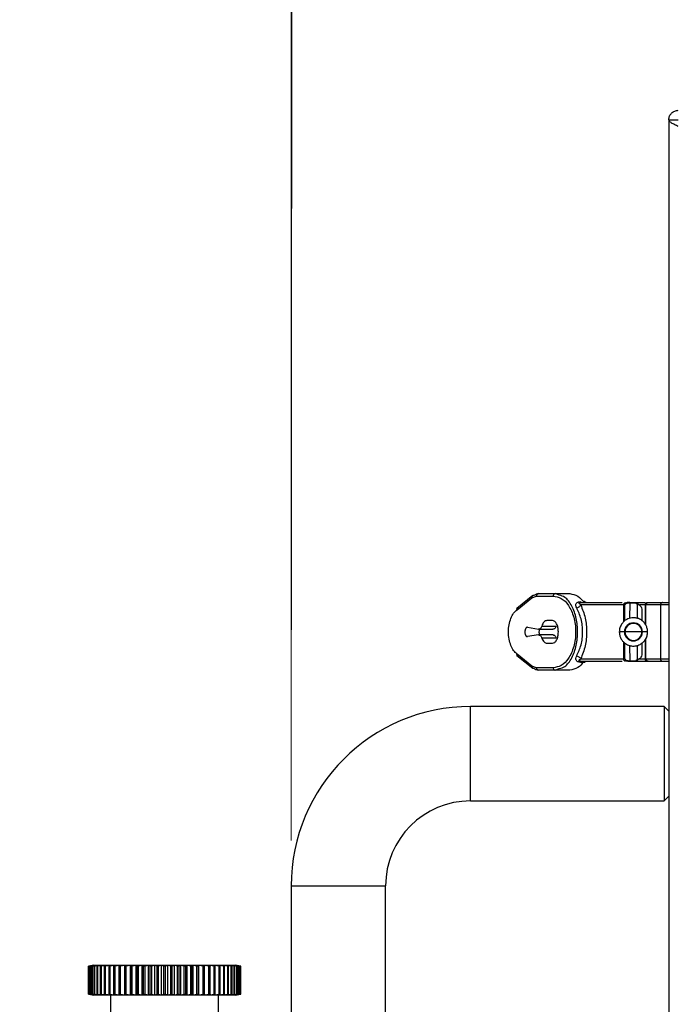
# Paper-space layout 'Sheet2' of a CAD drawing. Header units: millimetres. Extents: x 0 to 1118, y 0 to 864.
# Tile 116 of 232: x 760 to 783, y 465 to 500. Entities that reach past the tile are written whole.
import ezdxf

# ---------------------------------------------------------------- set-up
doc = ezdxf.new("R2010")
doc.units = ezdxf.units.MM
doc.styles.add('SLDTEXTSTYLE0', font='arial.ttf', dxfattribs={"width": 0.948})
doc.dimstyles.new('SLDDIMSTYLE1', dxfattribs={"dimtxt": 5.650301, "dimasz": 4.572, "dimexe": 0, "dimexo": 0.0625, "dimgap": 1.412575, "dimtad": 0, "dimtih": 1, "dimtoh": 1, "dimdec": 1, "dimlfac": 3, "dimrnd": 1e-09, "dimzin": 12, "dimdsep": 46, "dimtxsty": 'SLDTEXTSTYLE0', "dimsah": 1, "dimcen": 0.09, "dimadec": 0, "dimazin": 3, "dimtfac": 1, "dimtofl": 0, "dimtmove": 0, "dimatfit": 3, "dimfxl": 1, "dimfrac": 2, "dimtolj": 1, "dimtzin": 12, "dimarcsym": 0})
doc.dimstyles.new('SLDDIMSTYLE2', dxfattribs={"dimtxt": 5.650301, "dimasz": 4.572, "dimexe": 0, "dimexo": 0.0625, "dimgap": 1.412575, "dimtad": 0, "dimtih": 1, "dimtoh": 1, "dimdec": 1, "dimlfac": 3, "dimrnd": 1e-09, "dimzin": 12, "dimdsep": 46, "dimtxsty": 'SLDTEXTSTYLE0', "dimsah": 1, "dimcen": 0.09, "dimadec": 0, "dimazin": 3, "dimtfac": 1, "dimtmove": 0, "dimatfit": 0, "dimfxl": 1, "dimfrac": 2, "dimtolj": 1, "dimtzin": 12, "dimarcsym": 0})

# ---------------------------------------------------------------- blocks, each defined once
blk = doc.blocks.new('_D_4')
at = {"color": 7, "linetype": 'Continuous', "lineweight": 0}
for p, q in [((769.262, 471.21), (769.262, 511.656)), ((800.695, 498.74), (800.695, 511.656)), ((769.262, 510.056), (759.737, 510.056)), ((800.695, 510.056), (810.22, 510.056))]:
    blk.add_line(p, q, dxfattribs=at)
for points in [[(769.262, 510.056), (764.69, 510.818), (764.69, 509.294)], [(800.695, 510.056), (805.267, 509.294), (805.267, 510.818)]]:
    blk.add_solid(points, dxfattribs=at)
at = {"color": 7, "linetype": 'Continuous', "lineweight": 0, "char_height": 5.8208, "attachment_point": 1, "style": 'SLDTEXTSTYLE0'}
for s, insert in [('94.3', (777.433, 517.559)), ('(3.71)', (774.846, 508.882))]:
    blk.add_mtext(s, dxfattribs=dict(at, insert=insert))
blk = doc.blocks.new('_D_5')
at = {"color": 7, "linetype": 'Continuous', "lineweight": 0}
for p, q in [((751.113, 473.443), (751.139, 511.644)), ((769.263, 471.21), (769.29, 511.632)), ((751.138, 510.044), (743.527, 510.049)), ((769.289, 510.032), (751.138, 510.044))]:
    blk.add_line(p, q, dxfattribs=at)
for points in [[(751.138, 510.044), (755.709, 509.279), (755.71, 510.803)], [(769.289, 510.032), (764.717, 510.797), (764.716, 509.273)]]:
    blk.add_solid(points, dxfattribs=at)
at = {"color": 7, "linetype": 'Continuous', "lineweight": 0, "char_height": 5.8208, "attachment_point": 1, "style": 'SLDTEXTSTYLE0'}
for s, insert in [('54.5', (725.849, 517.559)), ('(2.15)', (723.262, 508.882))]:
    blk.add_mtext(s, dxfattribs=dict(at, insert=insert))

psp = doc.layouts.new('Sheet2')

# ---------------------------------------------------------------- linework, layer by layer
at = {"color": 7, "linetype": 'Continuous', "lineweight": 30}
for p, q in [((782.5953, 496.6496), (782.5953, 270.6763)), ((782.5953, 496.6496), (782.9286, 496.6496)), ((777.9968, 479.9245), (778.5838, 479.9245)), ((778.7261, 479.8698), (778.5838, 479.9245)), ((778.5838, 479.9245), (779.0948, 479.9245)), ((777.7976, 479.8573), (777.229, 479.4044)), ((777.2349, 479.3589), (777.7637, 479.7801)), ((777.7637, 479.7801), (777.9261, 479.8412)), ((777.9261, 479.8412), (778.5131, 479.8412)), ((779.4778, 479.6079), (780.9487, 479.6079)), ((779.6495, 479.61), (779.6482, 479.614)), ((781.1151, 479.6067), (781.1016, 479.5962)), ((781.212, 479.6043), (781.212, 479.6079)), ((781.212, 479.6079), (781.4253, 479.6079)), ((781.212, 479.6043), (781.4253, 479.6043)), ((781.4253, 479.6079), (781.4253, 479.6043)), ((781.4253, 479.6079), (781.4415, 479.6079)), ((781.4786, 479.557), (781.5024, 479.5514)), ((781.5173, 479.5505), (781.5172, 479.55)), ((781.84, 479.6079), (781.8604, 479.6079)), ((781.8604, 479.6079), (782.4341, 479.6079)), ((780.9947, 479.5245), (779.4836, 479.5245)), ((781.0453, 479.5245), (780.9947, 479.5245)), ((781.0453, 478.9704), (781.0453, 479.5245)), ((781.6453, 479.3335), (781.6453, 478.9719)), ((781.7565, 479.5245), (781.7565, 478.8537)), ((782.3271, 479.5245), (781.7839, 479.5245)), ((782.2954, 479.5273), (782.2954, 477.6217)), ((778.4837, 478.9745), (778.2894, 478.9745)), ((777.6094, 478.7403), (777.9888, 478.6675)), ((777.9888, 478.6675), (778.4977, 478.6675)), ((778.1075, 478.7799), (778.6163, 478.7799)), ((777.9972, 478.4656), (777.6073, 478.4084)), ((778.506, 478.4656), (777.9972, 478.4656)), ((778.6197, 478.3588), (778.1109, 478.3588)), ((778.2894, 478.1745), (778.4837, 478.1745)), ((781.0453, 477.6245), (781.0453, 478.1772)), ((781.6453, 478.1786), (781.6453, 477.8155)), ((781.7565, 478.2931), (781.7565, 477.6245)), ((777.229, 477.7446), (777.7976, 477.2918)), ((777.7637, 477.369), (777.2349, 477.7901)), ((779.4778, 477.5412), (780.9487, 477.5412)), ((779.4778, 477.5412), (779.4778, 477.5064)), ((779.4778, 477.5064), (779.5788, 477.5064)), ((779.4836, 477.6245), (780.9947, 477.6245)), ((780.9947, 477.6245), (781.0453, 477.6245)), ((781.4253, 477.5447), (781.212, 477.5447)), ((781.212, 477.5412), (781.212, 477.5447)), ((781.212, 477.5412), (781.4255, 477.5412)), ((781.4253, 477.5447), (781.4253, 477.5412)), ((781.5024, 477.5977), (781.4786, 477.592)), ((781.5155, 477.6094), (781.5174, 477.5986)), ((781.7839, 477.6245), (782.3271, 477.6245)), ((781.84, 477.5412), (781.8604, 477.5412)), ((781.8489, 477.5421), (781.8524, 477.542)), ((781.8604, 477.5412), (782.3787, 477.5412)), ((777.9261, 477.3079), (777.7637, 477.369)), ((778.5131, 477.3079), (777.9261, 477.3079)), ((778.5838, 477.2245), (777.9968, 477.2245)), ((778.5838, 477.2245), (778.7261, 477.2793)), ((779.0948, 477.2245), (778.5838, 477.2245)), ((782.4286, 475.9429), (775.5953, 475.9429)), ((775.5953, 472.6096), (775.5953, 475.9429)), ((782.5953, 475.7763), (782.4286, 475.9429)), ((782.4286, 475.9429), (782.4286, 472.6096)), ((775.5953, 472.6096), (782.4286, 472.6096)), ((782.4286, 472.6096), (782.5953, 472.7763)), ((769.262, 469.6096), (769.262, 438.9429)), ((769.262, 469.6096), (772.5953, 469.6096)), ((772.5953, 438.9429), (772.5953, 469.6096)), ((762.1055, 466.7761), (762.1068, 466.7764)), ((762.1062, 466.7761), (762.1055, 466.7761)), ((762.1055, 465.7865), (762.1055, 466.7761)), ((762.1069, 466.7762), (762.1062, 466.7761)), ((762.1062, 465.7865), (762.1062, 466.7761)), ((762.2382, 466.7995), (762.107, 466.7761)), ((762.107, 465.7865), (762.107, 466.7761)), ((762.1072, 466.7761), (762.2382, 466.7995)), ((762.1097, 466.7761), (762.1072, 466.7761)), ((762.1072, 465.7865), (762.1072, 466.7761)), ((762.2488, 466.7995), (762.1097, 466.7761)), ((762.1097, 465.7865), (762.1097, 466.7761)), ((762.2339, 466.7988), (762.1167, 466.7781)), ((762.1266, 466.7761), (762.2488, 466.7995)), ((762.1341, 466.7761), (762.1266, 466.7761)), ((762.1266, 465.7865), (762.1266, 466.7761)), ((762.2799, 466.7995), (762.1341, 466.7761)), ((762.1341, 465.7865), (762.1341, 466.7761)), ((762.1676, 466.7761), (762.2799, 466.7995)), ((762.1799, 466.7761), (762.1676, 466.7761)), ((762.1676, 465.7865), (762.1676, 466.7761)), ((762.3312, 466.7995), (762.1799, 466.7761)), ((762.1799, 465.7865), (762.1799, 466.7761)), ((762.2296, 466.7761), (762.3312, 466.7995)), ((762.2467, 466.7761), (762.2296, 466.7761)), ((762.2296, 465.7865), (762.2296, 466.7761)), ((762.3002, 466.8105), (762.2339, 466.7988)), ((762.4023, 466.7995), (762.2467, 466.7761)), ((762.2467, 465.7865), (762.2467, 466.7761)), ((762.3002, 466.8105), (767.2871, 466.8105)), ((762.3124, 466.7761), (762.4023, 466.7995)), ((762.334, 466.7761), (762.3124, 466.7761)), ((762.3124, 465.7865), (762.3124, 466.7761)), ((762.4926, 466.7995), (762.334, 466.7761)), ((762.334, 465.7865), (762.334, 466.7761)), ((762.415, 466.7761), (762.4926, 466.7995)), ((762.4412, 466.7761), (762.415, 466.7761)), ((762.415, 465.7865), (762.415, 466.7761)), ((762.6015, 466.7995), (762.4412, 466.7761)), ((762.4412, 465.7865), (762.4412, 466.7761)), ((762.5369, 466.7761), (762.6015, 466.7995)), ((762.5672, 466.7761), (762.5369, 466.7761)), ((762.5369, 465.7865), (762.5369, 466.7761)), ((762.7281, 466.7995), (762.5672, 466.7761)), ((762.5672, 465.7865), (762.5672, 466.7761)), ((762.6769, 466.7761), (762.7281, 466.7995)), ((762.7112, 466.7761), (762.6769, 466.7761)), ((762.6769, 465.7865), (762.6769, 466.7761)), ((762.8713, 466.7995), (762.7112, 466.7761)), ((762.7112, 465.7865), (762.7112, 466.7761)), ((762.834, 466.7761), (762.8713, 466.7995)), ((762.872, 466.7761), (762.834, 466.7761)), ((762.834, 465.7865), (762.834, 466.7761)), ((763.0299, 466.7995), (762.872, 466.7761)), ((762.872, 465.7865), (762.872, 466.7761)), ((763.0068, 466.7761), (763.0299, 466.7995)), ((763.0482, 466.7761), (763.0068, 466.7761)), ((763.0068, 465.7865), (763.0068, 466.7761)), ((763.2028, 466.7995), (763.0482, 466.7761)), ((763.0482, 465.7865), (763.0482, 466.7761)), ((763.194, 466.7761), (763.2028, 466.7995)), ((763.2385, 466.7761), (763.194, 466.7761)), ((763.194, 465.7865), (763.194, 466.7761)), ((763.3884, 466.7995), (763.2385, 466.7761)), ((763.2385, 465.7865), (763.2385, 466.7761)), ((763.3941, 466.7761), (763.3884, 466.7995)), ((763.3884, 465.763), (763.3884, 466.7995)), ((763.4413, 466.7761), (763.3941, 466.7761)), ((763.3941, 465.7865), (763.3941, 466.7761)), ((763.5854, 466.7995), (763.4413, 466.7761)), ((763.4413, 465.7865), (763.4413, 466.7761)), ((763.6055, 466.7761), (763.5854, 466.7995)), ((763.5854, 465.763), (763.5854, 466.7995)), ((763.655, 466.7761), (763.6055, 466.7761)), ((763.6055, 465.7865), (763.6055, 466.7761)), ((763.7921, 466.7995), (763.655, 466.7761)), ((763.655, 465.7865), (763.655, 466.7761)), ((763.8264, 466.7761), (763.7921, 466.7995)), ((763.7921, 465.763), (763.7921, 466.7995)), ((763.8779, 466.7761), (763.8264, 466.7761)), ((763.8264, 465.7865), (763.8264, 466.7761)), ((764.0069, 466.7995), (763.8779, 466.7761)), ((763.8779, 465.7865), (763.8779, 466.7761)), ((764.0551, 466.7761), (764.0069, 466.7995)), ((764.0069, 465.763), (764.0069, 466.7995)), ((764.1081, 466.7761), (764.0551, 466.7761)), ((764.0551, 465.7865), (764.0551, 466.7761)), ((764.228, 466.7995), (764.1081, 466.7761)), ((764.1081, 465.7865), (764.1081, 466.7761)), ((764.2898, 466.7761), (764.228, 466.7995)), ((764.228, 465.763), (764.228, 466.7995)), ((764.3439, 466.7761), (764.2898, 466.7761)), ((764.2898, 465.7865), (764.2898, 466.7761)), ((764.4537, 466.7995), (764.3439, 466.7761)), ((764.3439, 465.7865), (764.3439, 466.7761)), ((764.5285, 466.7761), (764.4537, 466.7995)), ((764.4537, 465.763), (764.4537, 466.7995)), ((764.5833, 466.7761), (764.5285, 466.7761)), ((764.5285, 465.7865), (764.5285, 466.7761)), ((764.6821, 466.7995), (764.5833, 466.7761)), ((764.5833, 465.7865), (764.5833, 466.7761)), ((764.7694, 466.7761), (764.6821, 466.7995)), ((764.6821, 465.763), (764.6821, 466.7995)), ((764.8244, 466.7761), (764.7694, 466.7761)), ((764.7694, 465.7865), (764.7694, 466.7761)), ((764.9113, 466.7995), (764.8244, 466.7761)), ((764.8244, 465.7865), (764.8244, 466.7761)), ((765.0104, 466.7761), (764.9113, 466.7995)), ((764.9113, 465.763), (764.9113, 466.7995)), ((765.0652, 466.7761), (765.0104, 466.7761)), ((765.0104, 465.7865), (765.0104, 466.7761)), ((765.1397, 466.7995), (765.0652, 466.7761)), ((765.0652, 465.7865), (765.0652, 466.7761)), ((765.2497, 466.7761), (765.1397, 466.7995)), ((765.1397, 465.763), (765.1397, 466.7995)), ((765.3038, 466.7761), (765.2497, 466.7761)), ((765.2497, 465.7865), (765.2497, 466.7761)), ((765.3653, 466.7995), (765.3038, 466.7761)), ((765.3038, 465.7865), (765.3038, 466.7761)), ((765.4854, 466.7761), (765.3653, 466.7995)), ((765.3653, 465.763), (765.3653, 466.7995)), ((765.5384, 466.7761), (765.4854, 466.7761)), ((765.4854, 465.7865), (765.4854, 466.7761)), ((765.5862, 466.7995), (765.5384, 466.7761)), ((765.5384, 465.7865), (765.5384, 466.7761)), ((765.7154, 466.7761), (765.5862, 466.7995)), ((765.5862, 465.763), (765.5862, 466.7995)), ((765.7669, 466.7761), (765.7154, 466.7761)), ((765.7154, 465.7865), (765.7154, 466.7761)), ((765.8008, 466.7995), (765.7669, 466.7761)), ((765.7669, 465.7865), (765.7669, 466.7761)), ((765.9381, 466.7761), (765.8008, 466.7995)), ((765.8008, 465.763), (765.8008, 466.7995)), ((765.9876, 466.7761), (765.9381, 466.7761)), ((765.9381, 465.7865), (765.9381, 466.7761)), ((766.0073, 466.7995), (765.9876, 466.7761)), ((765.9876, 465.7865), (765.9876, 466.7761)), ((766.1515, 466.7761), (766.0073, 466.7995)), ((766.0073, 465.763), (766.0073, 466.7995)), ((766.1987, 466.7761), (766.1515, 466.7761)), ((766.1515, 465.7865), (766.1515, 466.7761)), ((766.204, 466.7995), (766.1987, 466.7761)), ((766.1987, 465.7865), (766.1987, 466.7761)), ((766.354, 466.7761), (766.204, 466.7995)), ((766.204, 465.763), (766.204, 466.7995)), ((766.3985, 466.7761), (766.354, 466.7761)), ((766.354, 465.7865), (766.354, 466.7761)), ((766.5439, 466.7761), (766.3893, 466.7995)), ((766.3893, 466.7995), (766.3985, 466.7761)), ((766.3985, 465.7865), (766.3985, 466.7761)), ((766.5853, 466.7761), (766.5439, 466.7761)), ((766.5439, 465.7865), (766.5439, 466.7761)), ((766.7198, 466.7761), (766.5618, 466.7995)), ((766.5618, 466.7995), (766.5853, 466.7761)), ((766.5853, 465.7865), (766.5853, 466.7761)), ((766.7577, 466.7761), (766.7198, 466.7761)), ((766.7198, 465.7865), (766.7198, 466.7761)), ((766.8801, 466.7761), (766.72, 466.7995)), ((766.72, 466.7995), (766.7577, 466.7761)), ((766.7577, 465.7865), (766.7577, 466.7761)), ((767.0237, 466.7761), (766.8628, 466.7995)), ((766.8628, 466.7995), (766.9143, 466.7761)), ((766.9143, 466.7761), (766.8801, 466.7761)), ((766.8801, 465.7865), (766.8801, 466.7761)), ((766.9143, 465.7865), (766.9143, 466.7761)), ((767.1492, 466.7761), (766.9889, 466.7995)), ((766.9889, 466.7995), (767.0539, 466.7761)), ((767.0539, 466.7761), (767.0237, 466.7761)), ((767.0237, 465.7865), (767.0237, 466.7761)), ((767.0539, 465.7865), (767.0539, 466.7761)), ((767.2558, 466.7761), (767.0973, 466.7995)), ((767.0973, 466.7995), (767.1752, 466.7761)), ((767.1752, 466.7761), (767.1492, 466.7761)), ((767.1492, 465.7865), (767.1492, 466.7761)), ((767.1752, 465.7865), (767.1752, 466.7761)), ((767.3426, 466.7761), (767.1872, 466.7995)), ((767.1872, 466.7995), (767.2774, 466.7761)), ((767.2774, 466.7761), (767.2558, 466.7761)), ((767.2558, 465.7865), (767.2558, 466.7761)), ((767.4089, 466.7761), (767.2577, 466.7995)), ((767.2577, 466.7995), (767.3596, 466.7761)), ((767.2774, 465.7865), (767.2774, 466.7761)), ((767.3534, 466.7988), (767.2871, 466.8105)), ((767.4541, 466.7761), (767.3085, 466.7995)), ((767.3085, 466.7995), (767.4211, 466.7761)), ((767.4779, 466.7761), (767.339, 466.7995)), ((767.339, 466.7995), (767.4614, 466.7761)), ((767.3596, 466.7761), (767.3426, 466.7761)), ((767.3426, 465.7865), (767.3426, 466.7761)), ((767.4705, 466.7781), (767.3534, 466.7988)), ((767.3534, 466.7988), (767.4803, 466.7761)), ((767.3596, 465.7865), (767.3596, 466.7761)), ((767.4211, 466.7761), (767.4089, 466.7761)), ((767.4089, 465.7865), (767.4089, 466.7761)), ((767.4211, 465.7865), (767.4211, 466.7761)), ((767.4614, 466.7761), (767.4541, 466.7761)), ((767.4541, 465.7865), (767.4541, 466.7761)), ((767.4614, 465.7865), (767.4614, 466.7761)), ((767.4818, 466.7761), (767.4705, 466.7781)), ((767.4803, 466.7761), (767.4779, 466.7761)), ((767.4779, 465.7865), (767.4779, 466.7761)), ((767.4803, 465.7865), (767.4803, 466.7761)), ((767.4818, 465.7865), (767.4818, 466.7761)), ((762.1068, 465.7862), (762.1055, 465.7865)), ((762.1055, 465.7865), (762.1062, 465.7865)), ((762.1062, 465.7865), (762.1069, 465.7863)), ((762.107, 465.7865), (762.2382, 465.763)), ((762.2382, 465.763), (762.1072, 465.7865)), ((762.1072, 465.7865), (762.1097, 465.7865)), ((762.1097, 465.7865), (762.2488, 465.763)), ((762.1167, 465.7845), (762.2339, 465.7638)), ((762.2488, 465.763), (762.1266, 465.7865)), ((762.1266, 465.7865), (762.1341, 465.7865)), ((762.1341, 465.7865), (762.2799, 465.763)), ((762.2799, 465.763), (762.1676, 465.7865)), ((762.1676, 465.7865), (762.1799, 465.7865)), ((762.1799, 465.7865), (762.3312, 465.763)), ((762.3312, 465.763), (762.2296, 465.7865)), ((762.2296, 465.7865), (762.2467, 465.7865)), ((762.2339, 465.7638), (762.3002, 465.7521)), ((762.2467, 465.7865), (762.4023, 465.763)), ((765.4599, 465.7521), (762.3002, 465.7521)), ((762.4023, 465.763), (762.3124, 465.7865)), ((762.3124, 465.7865), (762.334, 465.7865)), ((762.334, 465.7865), (762.4926, 465.763)), ((762.4926, 465.763), (762.415, 465.7865)), ((762.415, 465.7865), (762.4412, 465.7865)), ((762.4412, 465.7865), (762.6015, 465.763)), ((762.6015, 465.763), (762.5369, 465.7865)), ((762.5369, 465.7865), (762.5672, 465.7865)), ((762.5672, 465.7865), (762.7281, 465.763)), ((762.7281, 465.763), (762.6769, 465.7865)), ((762.6769, 465.7865), (762.7112, 465.7865)), ((762.7112, 465.7865), (762.8713, 465.763)), ((762.8713, 465.763), (762.834, 465.7865)), ((762.834, 465.7865), (762.872, 465.7865)), ((762.872, 465.7865), (763.0299, 465.763)), ((762.8886, 465.7521), (762.8886, 464.6938)), ((763.0299, 465.763), (763.0068, 465.7865)), ((763.0068, 465.7865), (763.0482, 465.7865)), ((763.0482, 465.7865), (763.2028, 465.763)), ((763.2028, 465.763), (763.194, 465.7865)), ((763.194, 465.7865), (763.2385, 465.7865)), ((763.2385, 465.7865), (763.3884, 465.763)), ((763.3884, 465.763), (763.3941, 465.7865)), ((763.3941, 465.7865), (763.4413, 465.7865)), ((763.4413, 465.7865), (763.5854, 465.763)), ((763.5854, 465.763), (763.6055, 465.7865)), ((763.6055, 465.7865), (763.655, 465.7865)), ((763.655, 465.7865), (763.7921, 465.763)), ((763.7921, 465.763), (763.8264, 465.7865)), ((763.8264, 465.7865), (763.8779, 465.7865)), ((763.8779, 465.7865), (764.0069, 465.763)), ((764.0069, 465.763), (764.0551, 465.7865)), ((764.0551, 465.7865), (764.1081, 465.7865)), ((764.1081, 465.7865), (764.228, 465.763)), ((764.228, 465.763), (764.2898, 465.7865)), ((764.2898, 465.7865), (764.3439, 465.7865)), ((764.3439, 465.7865), (764.4537, 465.763)), ((764.4537, 465.763), (764.5285, 465.7865)), ((764.5285, 465.7865), (764.5833, 465.7865)), ((764.5833, 465.7865), (764.6821, 465.763)), ((764.6821, 465.763), (764.7694, 465.7865)), ((764.7694, 465.7865), (764.8244, 465.7865)), ((764.8244, 465.7865), (764.9113, 465.763)), ((764.9113, 465.763), (765.0104, 465.7865)), ((765.0104, 465.7865), (765.0652, 465.7865)), ((765.0652, 465.7865), (765.1397, 465.763)), ((765.1397, 465.763), (765.2497, 465.7865)), ((765.2497, 465.7865), (765.3038, 465.7865)), ((765.3038, 465.7865), (765.3653, 465.763)), ((765.3653, 465.763), (765.4854, 465.7865)), ((767.2871, 465.7521), (765.4599, 465.7521)), ((765.4854, 465.7865), (765.5384, 465.7865)), ((765.5384, 465.7865), (765.5862, 465.763)), ((765.5862, 465.763), (765.7154, 465.7865)), ((765.7154, 465.7865), (765.7669, 465.7865)), ((765.7669, 465.7865), (765.8008, 465.763)), ((765.8008, 465.763), (765.9381, 465.7865)), ((765.9381, 465.7865), (765.9876, 465.7865)), ((765.9876, 465.7865), (766.0073, 465.763)), ((766.0073, 465.763), (766.1515, 465.7865)), ((766.1515, 465.7865), (766.1987, 465.7865)), ((766.1987, 465.7865), (766.204, 465.763)), ((766.204, 465.763), (766.354, 465.7865)), ((766.354, 465.7865), (766.3985, 465.7865)), ((766.3985, 465.7865), (766.3893, 465.763)), ((766.3893, 465.763), (766.5439, 465.7865)), ((766.5439, 465.7865), (766.5853, 465.7865)), ((766.5853, 465.7865), (766.5618, 465.763)), ((766.5618, 465.763), (766.7198, 465.7865)), ((766.6986, 464.6938), (766.6986, 465.7521)), ((766.7198, 465.7865), (766.7577, 465.7865)), ((766.7577, 465.7865), (766.72, 465.763)), ((766.72, 465.763), (766.8801, 465.7865)), ((766.9143, 465.7865), (766.8628, 465.763)), ((766.8628, 465.763), (767.0237, 465.7865)), ((766.8801, 465.7865), (766.9143, 465.7865)), ((767.0539, 465.7865), (766.9889, 465.763)), ((766.9889, 465.763), (767.1492, 465.7865)), ((767.0237, 465.7865), (767.0539, 465.7865)), ((767.1752, 465.7865), (767.0973, 465.763)), ((767.0973, 465.763), (767.2558, 465.7865)), ((767.1492, 465.7865), (767.1752, 465.7865)), ((767.2774, 465.7865), (767.1872, 465.763)), ((767.1872, 465.763), (767.3426, 465.7865)), ((767.2558, 465.7865), (767.2774, 465.7865)), ((767.3596, 465.7865), (767.2577, 465.763)), ((767.2577, 465.763), (767.4089, 465.7865)), ((767.2871, 465.7521), (767.3534, 465.7638)), ((767.4211, 465.7865), (767.3085, 465.763)), ((767.3085, 465.763), (767.4541, 465.7865)), ((767.4614, 465.7865), (767.339, 465.763)), ((767.339, 465.763), (767.4779, 465.7865)), ((767.3426, 465.7865), (767.3596, 465.7865)), ((767.4803, 465.7865), (767.3534, 465.7638)), ((767.3534, 465.7638), (767.4705, 465.7845)), ((767.4089, 465.7865), (767.4211, 465.7865)), ((767.4541, 465.7865), (767.4614, 465.7865)), ((767.4705, 465.7845), (767.4818, 465.7865)), ((767.4779, 465.7865), (767.4803, 465.7865))]:
    psp.add_line(p, q, dxfattribs=at)
at = {"color": 8, "linetype": 'Continuous', "lineweight": 30}
for p, q in [((781.0453, 479.5245), (781.0585, 479.5536)), ((781.212, 479.6043), (781.211, 479.0502)), ((781.4786, 479.557), (781.4796, 479.0485)), ((780.9947, 479.5245), (780.9947, 478.9272)), ((781.7565, 479.5245), (781.5667, 479.5245)), ((781.7565, 479.5245), (781.7839, 479.5245)), ((781.7839, 478.8125), (781.7839, 479.5245)), ((780.9947, 478.2215), (780.9947, 477.6245)), ((781.7839, 477.6245), (781.7839, 478.3436)), ((781.211, 478.0959), (781.212, 477.5447)), ((781.4796, 478.102), (781.4786, 477.592)), ((781.5188, 477.6245), (781.7565, 477.6245)), ((781.7839, 477.6245), (781.7565, 477.6245))]:
    psp.add_line(p, q, dxfattribs=at)
at = {"color": 7, "linetype": 'Continuous', "lineweight": 30}
for centre, radius, start, end in [((781.1286, 479.5245), 0.0833, 90, 180), ((781.3453, 478.5745), 0.3182, 0, 180), ((781.3453, 478.5745), 0.3, 360, 180), ((781.3453, 478.5745), 0.3182, 180, 0), ((781.3453, 478.5745), 0.3, 180, 360), ((781.1286, 477.6245), 0.0833, 180, 270), ((775.5953, 469.6096), 6.3333, 90, 180), ((775.5953, 469.6096), 3, 90, 180)]:
    psp.add_arc(centre, radius, start, end, dxfattribs=at)
for points, knots in [([(782.5953, 496.6496), (782.6003, 496.6933), (782.6103, 496.7806), (782.6874, 496.8908), (782.7976, 496.9679), (782.885, 496.9779), (782.9286, 496.9829)], [0, 0, 0, 0, 0.2499914, 0.4999957, 0.7500005, 1, 1, 1, 1]), ([(782.9286, 496.4139), (782.885, 496.4335), (782.7976, 496.4728), (782.6874, 496.5317), (782.6103, 496.5907), (782.6003, 496.63), (782.5953, 496.6496)], [0, 0, 0, 0, 0.2499975, 0.4999837, 0.7499869, 1, 1, 1, 1]), ([(777.9968, 479.9245), (777.9689, 479.9216), (777.9132, 479.9158), (777.8607, 479.8751), (777.8344, 479.8547)], [0, 0, 0, 0, 0.4996262, 1, 1, 1, 1]), ([(777.9261, 479.8412), (777.9272, 479.8521), (777.9293, 479.874), (777.9457, 479.9015), (777.969, 479.9208), (777.9875, 479.9233), (777.9968, 479.9245)], [0, 0, 0, 0, 0.2499933, 0.4999789, 0.7500122, 1, 1, 1, 1]), ([(778.5838, 479.9245), (778.5745, 479.9233), (778.556, 479.9208), (778.5327, 479.9015), (778.5163, 479.8739), (778.5142, 479.8521), (778.5131, 479.8412)], [0, 0, 0, 0, 0.25003424, 0.50004493, 0.75000789, 1, 1, 1, 1]), ([(779.0948, 479.9245), (779.1943, 479.9087), (779.3664, 479.8812), (779.5158, 479.7134), (779.5788, 479.6426)], [0, 0, 0, 0, 0.57814702, 1, 1, 1, 1]), ([(777.8344, 479.8547), (777.8289, 479.8557), (777.8179, 479.8577), (777.8024, 479.8556), (777.7904, 479.8514), (777.7847, 479.8465), (777.7828, 479.8449)], [0, 0, 0, 0, 0.2845089, 0.5689896, 0.8533935, 1, 1, 1, 1]), ([(778.5131, 479.8412), (778.6092, 479.8252), (778.8012, 479.7932), (779.0184, 479.5729), (779.1578, 479.3241), (779.2398, 479.0992), (779.2925, 478.8452), (779.3107, 478.5745), (779.2925, 478.3038), (779.2398, 478.0498), (779.1579, 477.8249), (779.0184, 477.5761), (778.8012, 477.3558), (778.6092, 477.3239), (778.5131, 477.3079)], [0, 0, 0, 0, 0.1252055, 0.250126, 0.3127211, 0.3752245, 0.4376399, 0.4999992, 0.5623583, 0.6247745, 0.6872766, 0.7498715, 0.8747923, 1, 1, 1, 1]), ([(779.3422, 479.4201), (779.3302, 479.4461), (779.3119, 479.4859), (779.3096, 479.5376), (779.3199, 479.574), (779.3422, 479.6042), (779.3778, 479.627), (779.4248, 479.6406), (779.4596, 479.6419), (779.4778, 479.6426)], [0, 0, 0, 0, 0.25522808, 0.39173952, 0.51354641, 0.63820097, 0.75174803, 0.86995437, 1, 1, 1, 1]), ([(779.4836, 479.5245), (779.4595, 479.5415), (779.4303, 479.562), (779.4223, 479.588), (779.4256, 479.5951), (779.4287, 479.5982), (779.4316, 479.6002), (779.4352, 479.6021), (779.4412, 479.6043), (779.4565, 479.6075), (779.4687, 479.6077), (779.4778, 479.6079)], [0, 0, 0, 0, 0.5937533, 0.7207104, 0.7657872, 0.7848602, 0.8022948, 0.8202082, 0.8386078, 0.8804329, 1, 1, 1, 1]), ([(779.4778, 479.6426), (779.4778, 479.6326), (779.4778, 479.6126), (779.4778, 479.6094), (779.4778, 479.6079)], [0, 0, 0, 0, 0.4999764, 1, 1, 1, 1]), ([(779.6439, 479.6279), (779.6426, 479.6298), (779.6389, 479.6351), (779.629, 479.6414), (779.6147, 479.6461), (779.5975, 479.6471), (779.5851, 479.6441), (779.5788, 479.6426)], [0, 0, 0, 0, 0.1043794, 0.311703, 0.5337195, 0.7653484, 1, 1, 1, 1]), ([(779.6744, 479.6079), (779.6575, 479.6092), (779.6242, 479.612), (779.5939, 479.6325), (779.5788, 479.6426)], [0, 0, 0, 0, 0.504063, 1, 1, 1, 1]), ([(780.9947, 479.5245), (780.9957, 479.5354), (780.9978, 479.5573), (781.0142, 479.5848), (781.0375, 479.6041), (781.0561, 479.6066), (781.0653, 479.6079)], [0, 0, 0, 0, 0.2499919, 0.4999806, 0.7500057, 1, 1, 1, 1]), ([(781.0585, 479.5536), (781.0591, 479.555), (781.0628, 479.5643), (781.0843, 479.5771), (781.1167, 479.5908), (781.1467, 479.5985), (781.1786, 479.6033), (781.2013, 479.604), (781.212, 479.6043)], [0, 0, 0, 0, 0.0620108, 0.4150208, 0.5990361, 0.7538701, 0.8846996, 1, 1, 1, 1]), ([(781.1108, 479.603), (781.1031, 479.5995), (781.0873, 479.5924), (781.0703, 479.5764), (781.0644, 479.5637), (781.0622, 479.5589)], [0, 0, 0, 0, 0.3729689, 0.7679959, 1, 1, 1, 1]), ([(781.212, 479.6079), (781.2095, 479.6079), (781.2045, 479.6079), (781.1945, 479.6079), (781.1793, 479.6079), (781.1584, 479.6079), (781.1342, 479.6079), (781.1309, 479.6079), (781.1286, 479.6079)], [0, 0, 0, 0, 0.0232743, 0.0475176, 0.1040398, 0.2230652, 0.4770519, 1, 1, 1, 1]), ([(781.5086, 479.5245), (781.5075, 479.535), (781.5058, 479.5511), (781.4954, 479.5705), (781.4846, 479.5839), (781.4713, 479.5946), (781.4519, 479.605), (781.4358, 479.6067), (781.4253, 479.6079)], [0, 0, 0, 0, 0.2394804, 0.3683503, 0.499977, 0.6316433, 0.7605349, 1, 1, 1, 1]), ([(781.4253, 479.6043), (781.4261, 479.5981), (781.4275, 479.5871), (781.4462, 479.5708), (781.4672, 479.5619), (781.4786, 479.557)], [0, 0, 0, 0, 0.3645082, 0.6528024, 1, 1, 1, 1]), ([(781.5086, 479.5245), (781.5074, 479.5342), (781.5057, 479.5491), (781.4957, 479.5673), (781.4852, 479.5801), (781.472, 479.5906), (781.4525, 479.6012), (781.4361, 479.6031), (781.4253, 479.6043)], [0, 0, 0, 0, 0.23207393, 0.35864816, 0.4893523, 0.62158433, 0.75265464, 1, 1, 1, 1]), ([(781.5188, 479.5245), (781.5178, 479.535), (781.5162, 479.5511), (781.5066, 479.5705), (781.4966, 479.5839), (781.4842, 479.5946), (781.4662, 479.605), (781.4512, 479.6067), (781.4415, 479.6079)], [0, 0, 0, 0, 0.239479, 0.3683559, 0.4999799, 0.6316435, 0.7605449, 1, 1, 1, 1]), ([(781.4415, 479.6079), (781.4507, 479.6079), (781.4717, 479.6079), (781.5204, 479.6079), (781.5723, 479.6079), (781.6202, 479.6079), (781.6714, 479.6079), (781.7216, 479.6079), (781.7507, 479.6079), (781.7643, 479.6079)], [0, 0, 0, 0, 0.160487, 0.3620984, 0.4839933, 0.6063438, 0.7404599, 0.8785216, 1, 1, 1, 1]), ([(781.4786, 479.557), (781.483, 479.5577), (781.492, 479.5592), (781.5054, 479.5568), (781.518, 479.5506), (781.5276, 479.5424), (781.5315, 479.5353), (781.5328, 479.5329)], [0, 0, 0, 0, 0.2018639, 0.419032, 0.6476875, 0.8825838, 1, 1, 1, 1]), ([(781.5024, 479.5514), (781.5192, 479.5445), (781.555, 479.5298), (781.5985, 479.4859), (781.6364, 479.4205), (781.642, 479.3657), (781.6453, 479.3335)], [0, 0, 0, 0, 0.1900946, 0.4054029, 0.6512254, 1, 1, 1, 1]), ([(781.84, 479.6079), (781.8295, 479.6067), (781.8134, 479.605), (781.7939, 479.5946), (781.7805, 479.5839), (781.7698, 479.5705), (781.7593, 479.5511), (781.7576, 479.535), (781.7565, 479.5245)], [0, 0, 0, 0, 0.2393162, 0.3681334, 0.4997442, 0.6313513, 0.7602571, 1, 1, 1, 1]), ([(781.7824, 479.5245), (781.7829, 479.531), (781.7837, 479.5431), (781.7903, 479.5617), (781.8028, 479.581), (781.8201, 479.596), (781.8337, 479.601), (781.8383, 479.6027)], [0, 0, 0, 0, 0.1889741, 0.3510761, 0.5718577, 0.8546632, 1, 1, 1, 1]), ([(781.7839, 479.5245), (781.7853, 479.5363), (781.7881, 479.5609), (781.8088, 479.5889), (781.8345, 479.6051), (781.852, 479.607), (781.8604, 479.6079)], [0, 0, 0, 0, 0.2702224, 0.5623976, 0.7897294, 1, 1, 1, 1]), ([(782.3787, 479.6079), (782.3722, 479.6074), (782.3602, 479.6066), (782.3415, 479.5999), (782.3221, 479.5876), (782.3067, 479.5687), (782.2971, 479.5464), (782.296, 479.5321), (782.2954, 479.5245)], [0, 0, 0, 0, 0.1488064, 0.276449, 0.4502959, 0.6721084, 0.826659, 1, 1, 1, 1]), ([(782.386, 479.6079), (782.3824, 479.6079), (782.375, 479.6079), (782.3863, 479.6079), (782.4134, 479.6079), (782.4517, 479.6079), (782.4943, 479.6079), (782.5381, 479.6079), (782.5731, 479.6079), (782.5911, 479.6079), (782.5953, 479.6079)], [0, 0, 0, 0, 0.14597731, 0.2992866, 0.45181527, 0.59572073, 0.71715898, 0.8390897, 0.9624676, 1, 1, 1, 1]), ([(777.2349, 477.7901), (777.194, 477.8289), (777.1125, 477.9063), (777.0143, 478.0907), (776.9473, 478.3176), (776.9234, 478.5745), (776.9473, 478.8315), (777.0143, 479.0584), (777.1125, 479.2427), (777.194, 479.3201), (777.2349, 479.3589)], [0, 0, 0, 0, 0.1255537, 0.2507186, 0.3755049, 0.4999964, 0.6244919, 0.7492802, 0.8744422, 1, 1, 1, 1]), ([(777.2349, 479.3589), (777.234, 479.3647), (777.2321, 479.3763), (777.2339, 479.3927), (777.2392, 479.4075), (777.2479, 479.4198), (777.2595, 479.429), (777.2735, 479.4345), (777.2891, 479.4365), (777.3001, 479.4345), (777.3056, 479.4335)], [0, 0, 0, 0, 0.12499245, 0.25002627, 0.37497259, 0.50001192, 0.62497851, 0.75001153, 0.87501252, 1, 1, 1, 1]), ([(779.3422, 479.4201), (779.3567, 479.4253), (779.3864, 479.436), (779.4274, 479.4616), (779.4621, 479.4919), (779.4765, 479.5138), (779.4836, 479.5245)], [0, 0, 0, 0, 0.2448189, 0.4999971, 0.7551837, 1, 1, 1, 1]), ([(779.3422, 477.7289), (779.4, 477.8522), (779.4869, 478.0376), (779.5413, 478.3406), (779.5561, 478.5745), (779.5413, 478.8085), (779.4869, 479.1115), (779.4, 479.2969), (779.3422, 479.4201)], [0, 0, 0, 0, 0.2503756, 0.3766776, 0.4999966, 0.6233476, 0.7496331, 1, 1, 1, 1]), ([(779.4836, 479.5245), (779.544, 479.3772), (779.6588, 479.0972), (779.7084, 478.5751), (779.6589, 478.0525), (779.5441, 477.7723), (779.4836, 477.6245)], [0, 0, 0, 0, 0.2630499, 0.4999502, 0.7362468, 1, 1, 1, 1]), ([(778.2894, 478.9745), (778.2711, 478.972), (778.2347, 478.9668), (778.1838, 478.9259), (778.139, 478.8645), (778.118, 478.8081), (778.1075, 478.7799)], [0, 0, 0, 0, 0.2499908, 0.4999897, 0.7499928, 1, 1, 1, 1]), ([(778.6956, 478.5745), (778.6925, 478.6269), (778.6861, 478.7318), (778.6371, 478.864), (778.567, 478.9565), (778.5115, 478.9685), (778.4837, 478.9745)], [0, 0, 0, 0, 0.25000052, 0.4999993, 0.74999342, 1, 1, 1, 1]), ([(781.8453, 478.5745), (781.8425, 478.6149), (781.8369, 478.6945), (781.7941, 478.8041), (781.7338, 478.8951), (781.6464, 478.9806), (781.5392, 479.0419), (781.4108, 479.075), (781.2672, 479.0772), (781.1246, 479.0322), (781.0037, 478.947), (780.9182, 478.8459), (780.8572, 478.7176), (780.8493, 478.6224), (780.8453, 478.5745)], [0, 0, 0, 0, 0.0771596, 0.1521806, 0.2221935, 0.2850609, 0.3849958, 0.4544392, 0.53724, 0.6573487, 0.7334049, 0.8182053, 0.9085305, 1, 1, 1, 1]), ([(777.6094, 478.7403), (777.6033, 478.7408), (777.5911, 478.7418), (777.573, 478.7341), (777.5562, 478.7201), (777.5412, 478.6997), (777.5288, 478.674), (777.5195, 478.644), (777.5137, 478.6111), (777.5115, 478.5765), (777.5132, 478.5419), (777.5187, 478.5087), (777.5276, 478.4783), (777.5397, 478.452), (777.5544, 478.431), (777.571, 478.4162), (777.589, 478.4077), (777.6012, 478.4082), (777.6073, 478.4084)], [0, 0, 0, 0, 0.0625067, 0.1250093, 0.1875033, 0.2500145, 0.3124988, 0.3750063, 0.43751, 0.5000017, 0.562501, 0.6250031, 0.6875102, 0.7499982, 0.812503, 0.8749981, 0.9375074, 1, 1, 1, 1]), ([(778.1075, 478.7799), (778.1006, 478.7619), (778.087, 478.7259), (778.0575, 478.6886), (778.024, 478.6662), (778.0006, 478.6671), (777.9888, 478.6675)], [0, 0, 0, 0, 0.2500044, 0.5000153, 0.7500116, 1, 1, 1, 1]), ([(778.037, 478.4789), (778.0337, 478.4888), (778.0273, 478.5085), (778.0221, 478.5419), (778.0203, 478.5765), (778.0226, 478.6109), (778.027, 478.6389), (778.0319, 478.6535), (778.0335, 478.6584)], [0, 0, 0, 0, 0.1818345, 0.3636548, 0.5454668, 0.727257, 0.9090838, 1, 1, 1, 1]), ([(778.4837, 478.1745), (778.5115, 478.1805), (778.567, 478.1926), (778.6371, 478.2851), (778.6861, 478.4173), (778.6925, 478.5221), (778.6956, 478.5745)], [0, 0, 0, 0, 0.25000437, 0.50000512, 0.75000169, 1, 1, 1, 1]), ([(778.6163, 478.7799), (778.6095, 478.7619), (778.5958, 478.7259), (778.5663, 478.6886), (778.5328, 478.6662), (778.5094, 478.6671), (778.4977, 478.6675)], [0, 0, 0, 0, 0.2500033, 0.5000172, 0.7500077, 1, 1, 1, 1]), ([(780.8453, 478.5745), (780.8481, 478.5341), (780.8537, 478.4545), (780.8965, 478.345), (780.9568, 478.2539), (781.0442, 478.1684), (781.1514, 478.1071), (781.2798, 478.074), (781.4234, 478.0719), (781.566, 478.1168), (781.6869, 478.2021), (781.7724, 478.3032), (781.8334, 478.4314), (781.8413, 478.5266), (781.8453, 478.5745)], [0, 0, 0, 0, 0.0771653, 0.1521856, 0.222198, 0.2850649, 0.3849958, 0.4544402, 0.5372403, 0.65735, 0.7334056, 0.8182005, 0.908525, 1, 1, 1, 1]), ([(780.8453, 478.5745), (780.8481, 478.5341), (780.8537, 478.4545), (780.8965, 478.345), (780.9568, 478.2539), (781.0442, 478.1684), (781.1514, 478.1071), (781.2798, 478.074), (781.4234, 478.0719), (781.566, 478.1168), (781.6869, 478.2021), (781.7724, 478.3032), (781.8334, 478.4314), (781.8413, 478.5266), (781.8453, 478.5745)], [0, 0, 0, 0, 0.0771653, 0.1521856, 0.222198, 0.2850649, 0.3849958, 0.4544402, 0.5372403, 0.65735, 0.7334056, 0.8182005, 0.908525, 1, 1, 1, 1]), ([(781.0271, 478.5745), (781.0329, 478.5745), (781.0431, 478.5745), (781.0446, 478.5745), (781.0453, 478.5745)], [0, 0, 0, 0, 0.5600253, 1, 1, 1, 1]), ([(781.3453, 478.5745), (781.3184, 478.5745), (781.2623, 478.5745), (781.1818, 478.5745), (781.1088, 478.5745), (781.0556, 478.5745), (781.0487, 478.5745), (781.0453, 478.5745)], [0, 0, 0, 0, 0.1712705, 0.3580742, 0.5538433, 0.7837814, 1, 1, 1, 1]), ([(781.6453, 478.5745), (781.6397, 478.5745), (781.6282, 478.5745), (781.5449, 478.5745), (781.4444, 478.5745), (781.3773, 478.5745), (781.3453, 478.5745)], [0, 0, 0, 0, 0.2779809, 0.5720569, 0.796069, 1, 1, 1, 1]), ([(781.6453, 478.5745), (781.6464, 478.5745), (781.6484, 478.5745), (781.6589, 478.5745), (781.6635, 478.5745)], [0, 0, 0, 0, 0.559996, 1, 1, 1, 1]), ([(777.9972, 478.4656), (778.0083, 478.4656), (778.0306, 478.4656), (778.0624, 478.4441), (778.0907, 478.4092), (778.1041, 478.3756), (778.1109, 478.3588)], [0, 0, 0, 0, 0.2499903, 0.4999825, 0.7500013, 1, 1, 1, 1]), ([(778.1109, 478.3588), (778.1215, 478.332), (778.1427, 478.2783), (778.1867, 478.2204), (778.2363, 478.1818), (778.2717, 478.1769), (778.2894, 478.1745)], [0, 0, 0, 0, 0.2499986, 0.500004, 0.7499939, 1, 1, 1, 1]), ([(778.506, 478.4656), (778.5171, 478.4656), (778.5395, 478.4656), (778.5713, 478.4441), (778.5995, 478.4092), (778.613, 478.3756), (778.6197, 478.3588)], [0, 0, 0, 0, 0.2499916, 0.49998, 0.75, 1, 1, 1, 1]), ([(781.6453, 477.8155), (781.6418, 477.7823), (781.6358, 477.7257), (781.5963, 477.6603), (781.5527, 477.6181), (781.5185, 477.6042), (781.5024, 477.5977)], [0, 0, 0, 0, 0.3604376, 0.613343, 0.8179308, 1, 1, 1, 1]), ([(777.3056, 477.7155), (777.3001, 477.7145), (777.2891, 477.7125), (777.2735, 477.7145), (777.2595, 477.7201), (777.2479, 477.7293), (777.2392, 477.7416), (777.2339, 477.7563), (777.2321, 477.7728), (777.234, 477.7844), (777.2349, 477.7901)], [0, 0, 0, 0, 0.1249899, 0.24999944, 0.37501534, 0.49998436, 0.62502612, 0.75002623, 0.87500513, 1, 1, 1, 1]), ([(779.5788, 477.5064), (779.5157, 477.4355), (779.3663, 477.2677), (779.1942, 477.2403), (779.0948, 477.2245)], [0, 0, 0, 0, 0.4226156, 1, 1, 1, 1]), ([(779.4778, 477.5064), (779.4597, 477.5071), (779.4252, 477.5084), (779.3781, 477.522), (779.3418, 477.5446), (779.3137, 477.5839), (779.3055, 477.6475), (779.3291, 477.6997), (779.3422, 477.7289)], [0, 0, 0, 0, 0.129219, 0.2466509, 0.3633878, 0.4872237, 0.7133387, 1, 1, 1, 1]), ([(779.4836, 477.6245), (779.4765, 477.6352), (779.4621, 477.6571), (779.4274, 477.6874), (779.3864, 477.713), (779.3567, 477.7237), (779.3422, 477.7289)], [0, 0, 0, 0, 0.2447891, 0.5000171, 0.755204, 1, 1, 1, 1]), ([(779.4778, 477.5412), (779.4687, 477.5413), (779.4565, 477.5415), (779.4412, 477.5448), (779.4352, 477.547), (779.4316, 477.5488), (779.4287, 477.5508), (779.4256, 477.5539), (779.4223, 477.5611), (779.4303, 477.587), (779.4595, 477.6076), (779.4836, 477.6245)], [0, 0, 0, 0, 0.1195827, 0.1614022, 0.1797992, 0.1977081, 0.2151592, 0.2342144, 0.2792902, 0.406245, 1, 1, 1, 1]), ([(779.4797, 477.5348), (779.4733, 477.5353), (779.4613, 477.5361), (779.4478, 477.5391), (779.4399, 477.5421), (779.4356, 477.5444), (779.4329, 477.5468), (779.4324, 477.5482), (779.4322, 477.5489)], [0, 0, 0, 0, 0.2856354, 0.5423161, 0.6605054, 0.7737824, 0.8857575, 1, 1, 1, 1]), ([(779.5788, 477.5064), (779.5939, 477.5166), (779.6242, 477.5371), (779.6575, 477.5398), (779.6744, 477.5412)], [0, 0, 0, 0, 0.495937, 1, 1, 1, 1]), ([(779.5788, 477.5064), (779.585, 477.5049), (779.5973, 477.502), (779.6144, 477.5029), (779.6287, 477.5075), (779.6383, 477.5135), (779.6419, 477.5185), (779.643, 477.52)], [0, 0, 0, 0, 0.2382407, 0.4734818, 0.6991236, 0.9100286, 1, 1, 1, 1]), ([(781.0653, 477.5412), (781.0561, 477.5424), (781.0375, 477.5449), (781.0142, 477.5642), (780.9978, 477.5918), (780.9957, 477.6136), (780.9947, 477.6245)], [0, 0, 0, 0, 0.2499756, 0.499982, 0.7499519, 1, 1, 1, 1]), ([(781.0683, 477.5918), (781.0693, 477.5814), (781.0713, 477.5609), (781.0908, 477.551), (781.1004, 477.5461)], [0, 0, 0, 0, 0.5096959, 1, 1, 1, 1]), ([(781.212, 477.5447), (781.201, 477.545), (781.1776, 477.5456), (781.1449, 477.5507), (781.115, 477.5589), (781.0868, 477.5703), (781.0763, 477.5795), (781.0704, 477.5847)], [0, 0, 0, 0, 0.1438617, 0.3055579, 0.4949952, 0.7183878, 1, 1, 1, 1]), ([(781.1433, 477.5412), (781.1493, 477.5412), (781.1586, 477.5412), (781.1802, 477.5412), (781.1968, 477.5412), (781.2056, 477.5412), (781.2099, 477.5412), (781.212, 477.5412)], [0, 0, 0, 0, 0.5324672, 0.8138595, 0.9138324, 0.9577303, 1, 1, 1, 1]), ([(781.4253, 477.5447), (781.4361, 477.546), (781.4525, 477.5479), (781.472, 477.5584), (781.4852, 477.569), (781.4957, 477.5818), (781.5057, 477.6), (781.5074, 477.6149), (781.5086, 477.6245)], [0, 0, 0, 0, 0.2473258, 0.3783823, 0.510609, 0.6413018, 0.7678757, 1, 1, 1, 1]), ([(781.4786, 477.592), (781.4673, 477.5872), (781.4463, 477.5783), (781.4275, 477.5621), (781.4261, 477.5509), (781.4253, 477.5447)], [0, 0, 0, 0, 0.3442026, 0.6332562, 1, 1, 1, 1]), ([(781.4255, 477.5412), (781.431, 477.5415), (781.442, 477.5422), (781.4563, 477.5468), (781.4709, 477.5541), (781.4871, 477.5668), (781.4976, 477.5818), (781.502, 477.5919), (781.5027, 477.5935), (781.5032, 477.5949), (781.505, 477.5998), (781.5078, 477.6098), (781.5083, 477.6191), (781.5086, 477.6245)], [0, 0, 0, 0, 0.1263124, 0.2531231, 0.3403257, 0.5022229, 0.7220387, 0.75053, 0.7547437, 0.7623014, 0.7872776, 0.8751193, 1, 1, 1, 1]), ([(781.4255, 477.5412), (781.4269, 477.5412), (781.4296, 477.5412), (781.446, 477.5412), (781.4716, 477.5412), (781.5071, 477.5412), (781.5497, 477.5412), (781.5953, 477.5412), (781.6413, 477.5412), (781.6863, 477.5412), (781.7298, 477.5412), (781.7708, 477.5412), (781.8083, 477.5412), (781.8268, 477.5412), (781.8361, 477.5412)], [0, 0, 0, 0, 0.0799707, 0.1597821, 0.2463476, 0.3349139, 0.4232251, 0.509064, 0.5879132, 0.6664458, 0.7460457, 0.8253209, 0.9115849, 1, 1, 1, 1]), ([(781.5328, 477.6161), (781.5315, 477.6138), (781.5276, 477.6067), (781.518, 477.5985), (781.5054, 477.5922), (781.492, 477.5899), (781.483, 477.5913), (781.4786, 477.592)], [0, 0, 0, 0, 0.1174203, 0.3522699, 0.5809435, 0.7980798, 1, 1, 1, 1]), ([(781.7565, 477.6245), (781.757, 477.618), (781.7578, 477.606), (781.7644, 477.5874), (781.7768, 477.5679), (781.7958, 477.5525), (781.8181, 477.5429), (781.8324, 477.5418), (781.84, 477.5412)], [0, 0, 0, 0, 0.1479012, 0.2747678, 0.4475638, 0.6695263, 0.8250332, 1, 1, 1, 1]), ([(781.8514, 477.5424), (781.8454, 477.5439), (781.834, 477.5466), (781.8167, 477.5562), (781.8007, 477.5705), (781.7896, 477.5888), (781.7835, 477.6071), (781.7828, 477.6185), (781.7824, 477.6245)], [0, 0, 0, 0, 0.1606537, 0.3015275, 0.5068065, 0.7078467, 0.8451663, 1, 1, 1, 1]), ([(781.8604, 477.5412), (781.8508, 477.5423), (781.836, 477.544), (781.8182, 477.5544), (781.8059, 477.5652), (781.7961, 477.5785), (781.7865, 477.5979), (781.785, 477.614), (781.7839, 477.6245)], [0, 0, 0, 0, 0.2394489, 0.3683374, 0.4999881, 0.6316059, 0.7605356, 1, 1, 1, 1]), ([(781.8506, 477.5418), (781.8516, 477.5418), (781.853, 477.5419), (781.8522, 477.542), (781.852, 477.5421)], [0, 0, 0, 0, 0.7082294, 1, 1, 1, 1]), ([(782.2954, 477.6245), (782.2958, 477.618), (782.2966, 477.606), (782.3033, 477.5874), (782.3156, 477.5679), (782.3345, 477.5525), (782.3568, 477.5429), (782.3711, 477.5418), (782.3787, 477.5412)], [0, 0, 0, 0, 0.14876647, 0.27637843, 0.45018382, 0.67204286, 0.82660035, 1, 1, 1, 1]), ([(782.386, 477.5412), (782.3824, 477.5412), (782.375, 477.5412), (782.3863, 477.5412), (782.4134, 477.5412), (782.4517, 477.5412), (782.4944, 477.5412), (782.5383, 477.5412), (782.5732, 477.5412), (782.5912, 477.5412), (782.5953, 477.5412)], [0, 0, 0, 0, 0.1459801, 0.2992923, 0.4518238, 0.595732, 0.7176722, 0.8391052, 0.9629882, 1, 1, 1, 1]), ([(777.7828, 477.3042), (777.7847, 477.3025), (777.7904, 477.2977), (777.8024, 477.2934), (777.8179, 477.2913), (777.8289, 477.2933), (777.8344, 477.2944)], [0, 0, 0, 0, 0.1466707, 0.4310578, 0.7155079, 1, 1, 1, 1]), ([(777.8344, 477.2944), (777.8562, 477.2771), (777.9086, 477.2354), (777.9643, 477.2285), (777.9968, 477.2245)], [0, 0, 0, 0, 0.4156426, 1, 1, 1, 1]), ([(777.9968, 477.2245), (777.9875, 477.2258), (777.969, 477.2283), (777.9457, 477.2475), (777.9293, 477.2751), (777.9272, 477.2969), (777.9261, 477.3079)], [0, 0, 0, 0, 0.2499937, 0.4999755, 0.7500156, 1, 1, 1, 1]), ([(778.5131, 477.3079), (778.5142, 477.2969), (778.5163, 477.2751), (778.5327, 477.2475), (778.556, 477.2283), (778.5745, 477.2258), (778.5838, 477.2245)], [0, 0, 0, 0, 0.2499831, 0.5000006, 0.7499599, 1, 1, 1, 1])]:
    psp.add_open_spline(points, degree=3, knots=knots, dxfattribs=at)
at = {"color": 8, "linetype": 'Continuous', "lineweight": 30}
for points, knots in [([(777.7828, 479.8449), (777.7809, 479.8435), (777.775, 479.8392), (777.7681, 479.8286), (777.7627, 479.814), (777.7609, 479.7974), (777.7628, 479.7859), (777.7637, 479.7801)], [0, 0, 0, 0, 0.1080841, 0.3310675, 0.5540618, 0.7770182, 1, 1, 1, 1]), ([(778.7261, 477.2793), (778.7932, 477.2961), (778.9572, 477.3372), (779.1386, 477.586), (779.2633, 477.8655), (779.3289, 478.0962), (779.3669, 478.3341), (779.3795, 478.5747), (779.3669, 478.8151), (779.3289, 479.053), (779.2632, 479.2837), (779.1385, 479.5631), (778.9571, 479.8118), (778.7932, 479.853), (778.7261, 479.8698)], [0, 0, 0, 0, 0.0995694, 0.2433299, 0.3136747, 0.3794042, 0.4402843, 0.5000384, 0.5597666, 0.6206095, 0.6863775, 0.7567561, 0.9004274, 1, 1, 1, 1]), ([(782.5953, 479.5245), (782.5889, 479.5245), (782.5604, 479.5245), (782.5066, 479.5245), (782.4403, 479.5245), (782.3817, 479.5245), (782.335, 479.5245), (782.3059, 479.5245), (782.2932, 479.5245), (782.2962, 479.5245), (782.2966, 479.5245)], [0, 0, 0, 0, 0.0454085, 0.2006278, 0.355848, 0.5110618, 0.6662832, 0.8215007, 0.976721, 1, 1, 1, 1]), ([(781.0271, 478.5745), (780.991, 478.5745), (780.9152, 478.5745), (780.8525, 478.5745), (780.8521, 478.5745), (780.852, 478.5745)], [0, 0, 0, 0, 0.34805092, 0.73011712, 1, 1, 1, 1]), ([(781.8386, 478.5745), (781.8404, 478.5745), (781.8487, 478.5745), (781.7936, 478.5745), (781.7054, 478.5745), (781.6635, 478.5745)], [0, 0, 0, 0, 0.128137, 0.5855668, 1, 1, 1, 1]), ([(781.0704, 477.5847), (781.0662, 477.5875), (781.0473, 477.6002), (781.0462, 477.6139), (781.0453, 477.6245)], [0, 0, 0, 0, 0.221895, 1, 1, 1, 1]), ([(782.2966, 477.6245), (782.2962, 477.6245), (782.2932, 477.6245), (782.3059, 477.6245), (782.335, 477.6245), (782.3817, 477.6245), (782.4403, 477.6245), (782.5066, 477.6245), (782.5604, 477.6245), (782.5889, 477.6245), (782.5953, 477.6245)], [0, 0, 0, 0, 0.0232681, 0.1784901, 0.3337093, 0.4889325, 0.644148, 0.79937, 0.954591, 1, 1, 1, 1]), ([(777.7637, 477.369), (777.7628, 477.3632), (777.7609, 477.3516), (777.7627, 477.3351), (777.7681, 477.3205), (777.775, 477.3099), (777.7809, 477.3056), (777.7828, 477.3042)], [0, 0, 0, 0, 0.2229759, 0.4460289, 0.6690174, 0.8919187, 1, 1, 1, 1])]:
    psp.add_open_spline(points, degree=3, knots=knots, dxfattribs=at)

# ---------------------------------------------------------------- dimensions: what is measured, and where the dimension line sits
at = {"color": 7, "linetype": 'Continuous', "lineweight": 0}
dim = psp.add_linear_dim(base=(751.1377, 510.0439), p1=(769.262, 469.6096), p2=(751.1124, 471.8428), angle=359.96208, text='<>\\P(2.15)', dimstyle='SLDDIMSTYLE1', dxfattribs=at)
dim.commit()
dim.dimension.update_dxf_attribs({"geometry": '_D_5', "text_midpoint": (733.3944, 510.0556), "dimtype": 160})
dim = psp.add_linear_dim(base=(769.262, 510.0556), p1=(800.6953, 497.1396), p2=(769.262, 469.6096), text='<>\\P(3.71)', dimstyle='SLDDIMSTYLE2', dxfattribs=at)
dim.commit()
dim.dimension.update_dxf_attribs({"geometry": '_D_4', "text_midpoint": (784.9786, 510.0556), "dimtype": 160})

doc.saveas('drawing.dxf')
